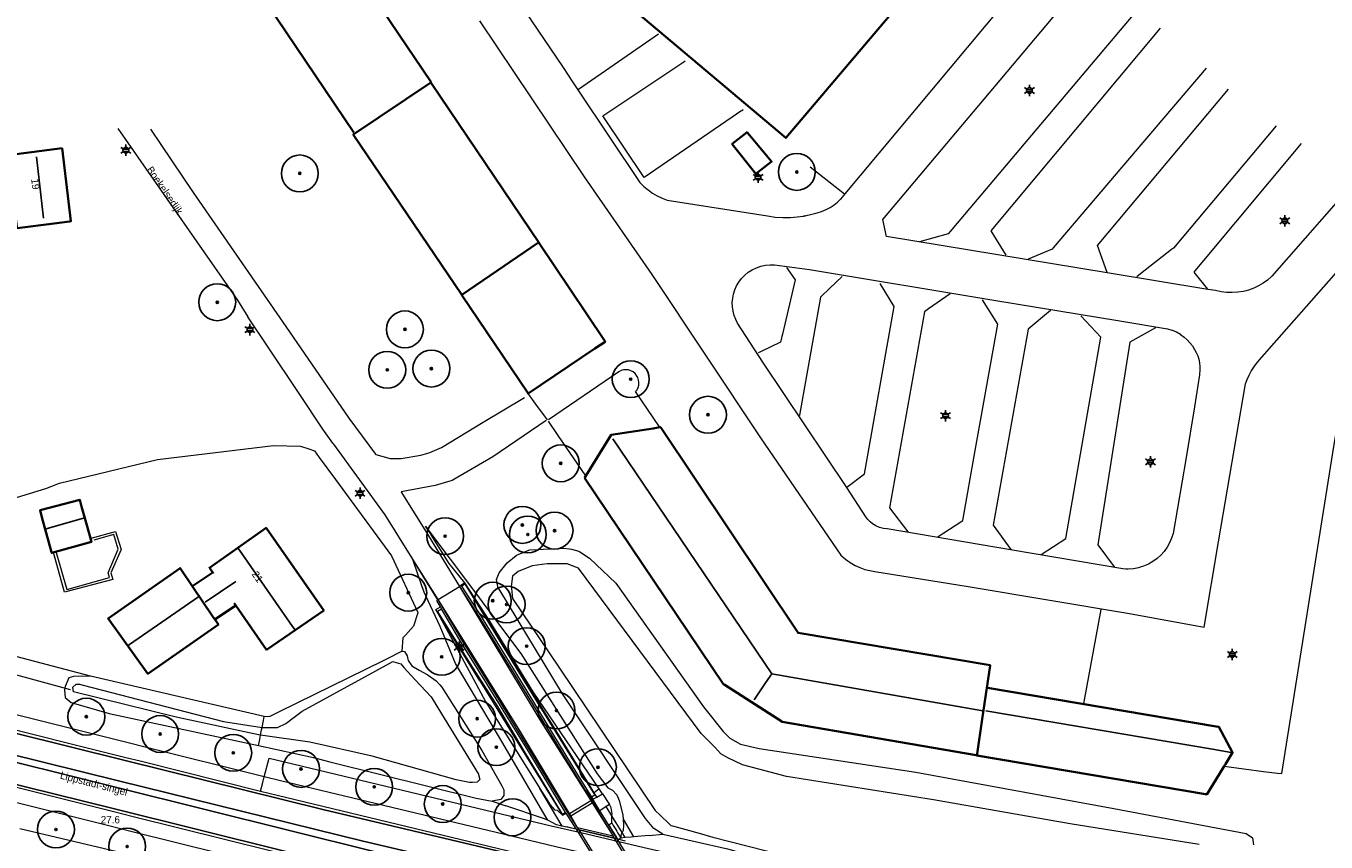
# Model space of a CAD drawing. Header units: metres. Extents: x 169249 to 194689, y 406250 to 412203.
# Tile 5 of 26: x 172276 to 172452, y 406605 to 406716. Entities that reach past the tile are written whole.
import ezdxf
from ezdxf.enums import TextEntityAlignment as Align

# ---------------------------------------------------------------- set-up
doc = ezdxf.new("R2010")
doc.units = ezdxf.units.M
doc.linetypes.add('AM-AS', pattern=[16, 10, -2, 2, -2])
doc.layers.get('0').update_dxf_attribs({"lineweight": 25})
for name, color, linetype, lineweight in [('B-WE-AM-AS_KUNSTWERK_DUIKER-GV', 10, 'AM-AS', 18), ('B-WE-BV-LEUNING-G', 210, 'BV-LEUNING', 18), ('B-WE-GR-BOOM-S', 90, 'Continuous', 25), ('B-WE-GW-TALUD_KRUIN-G', 90, 'Continuous', 18), ('B-WE-GW-TALUD_TEEN-G', 90, 'Continuous', 18), ('B-WE-GW-WATERGANG_INSTEEK-G', 160, 'Continuous', 18), ('B-WE-GW-WATERGANG_SLOOT_BODEM-G', 160, 'Continuous', 18), ('B-WE-GW-WATERGANG_WATERLIJN-G', 160, 'Continuous', 18), ('B-WE-IE-TERREINAFSCHEIDING_KUNSTMATIG_HEKWERK-G', 20, 'IE-TERREINAFSCHEIDING-KUNSTMATIG', 18), ('B-WE-IE-TERREINAFSCHEIDING_KUNSTMATIG_MUUR-G', 90, 'IE-TERREINAFSCHEIDING-KUNSTMATIG-DICHT', 18), ('B-WE-IE-TERREINAFSCHEIDING_KUNSTMATIG_MUUR-GV', 90, 'IE-TERREINAFSCHEIDING-KUNSTMATIG-DICHT', 18), ('B-WE-KL-ET_LS_OV_LICHTMAST-S', 190, 'Continuous', 25), ('B-WE-KW-KUNSTWERK_TUNNEL-G', 170, 'Continuous', 18), ('B-WE-OG-TOPOGRAFIE_BEBOUWING-G', 1, 'Continuous', 35), ('B-WE-OG-TOPOGRAFIE_CULTUURSCHEIDING-G', 7, 'Continuous', 18), ('B-WE-OG-TOPOGRAFIE_TERREIN_GROEN-GV', 92, 'Continuous', 18), ('B-WE-OG-TOPOGRAFIE_WATER-GV', 160, 'Continuous', 18), ('B-WE-OG-TOPOGRAFIE_WEG_BERM-GV', 62, 'Continuous', 18), ('B-WE-OG-TOPOGRAFIE_WEG_RIJWEG-GV', 252, 'Continuous', 18), ('B-WE-OG-TOPOGRAFIE_WEG_RIJWIELPAD-G', 51, 'Continuous', 18), ('B-WE-OG-TOPOGRAFIE_WEG_RIJWIELPAD-GV', 51, 'Continuous', 18), ('B-WE-OG-TOPOGRAFIE_WEG_VERHARD-G', 252, 'Continuous', 18)]:
    doc.layers.add(name, color=color, linetype=linetype, lineweight=lineweight)
for name, color, linetype in [('B-WE-KG-KADASTRAAL_NOK-G', 7, 'Continuous'), ('B-WE-VW-MARKERING-G', 7, 'Continuous'), ('Label_Nummeraanduidingreeks', 7, 'Continuous'), ('Label_Openbareruimte', 7, 'Continuous'), ('Label_Puntobject', 7, 'Continuous')]:
    doc.layers.add(name, color=color, linetype=linetype)
doc.styles.add('NLCS-ISO', font='txt')
doc.linetypes.add('BV-LEUNING', pattern='A,1,[69,NLCS.SHX,S=0.2,R=0,X=0,Y=0],1', length=2)
doc.linetypes.add('IE-TERREINAFSCHEIDING-KUNSTMATIG', pattern='A,4,[82,NLCS.SHX,S=0.75,R=90,X=0,Y=0],4,-2', length=10)
doc.linetypes.add('IE-TERREINAFSCHEIDING-KUNSTMATIG-DICHT', pattern='A,8,-1,[82,NLCS.SHX,S=0.75,R=90,X=0,Y=0],-1', length=10)

# ---------------------------------------------------------------- blocks, each defined once
blk = doc.blocks.new('SGR-BOOM_01')
at = {"ltscale": 0.1}
h = blk.add_hatch(color=256, dxfattribs=at)
edge = h.paths.add_edge_path()
edge.add_arc((0, 0), 0.15, 0, 360)
for radius in [2.5, 0.045]:
    blk.add_circle((0, 0), radius)
blk.add_circle((0, 0), 0.15, dxfattribs=at)
blk = doc.blocks.new('B-SIE-WEG_LICHTMAST-SO')
at = {"ltscale": 0.1}
for p, q in [((-0.33, 0.19), (-0.67, 0.39)), ((0, 0.39), (0, 0.77)), ((0.33, 0.19), (0.67, 0.39)), ((-0.33, -0.19), (-0.67, -0.39)), ((0, -0.39), (0, -0.77)), ((0.33, -0.19), (0.67, -0.39))]:
    blk.add_line(p, q, dxfattribs=at)
at = {"flags": 128}
for points in [[(-0.35, 0.15), (0.35, 0.15)], [(-0.35, -0.15), (0.35, -0.15)]]:
    blk.add_lwpolyline(points, dxfattribs=at)
at = {"ltscale": 0.1}
blk.add_circle((0, 0), 0.386, dxfattribs=at)
at = {"style": 'NLCS-ISO'}
blk.add_attdef('TYPE', text='', height=0.549, dxfattribs=at).set_placement((0, 0.77), align=Align.BOTTOM_CENTER)

msp = doc.modelspace()

# ---------------------------------------------------------------- linework, layer by layer
at = {"layer": 'B-WE-AM-AS_KUNSTWERK_DUIKER-GV'}
msp.add_line((172272.07, 406628.25, 15.87), (172282.03, 406625.52, 16.02), dxfattribs=at)
at = {"layer": 'B-WE-BV-LEUNING-G'}
for p, q in [((172351.66, 406611.89, 16.14), (172353.55, 406608.78, 16.11)), ((172348.98, 406607.03, 16.78), (172350.26, 406606.72, 16.82)), ((172350.26, 406606.72, 16.82), (172355.84, 406605.36, 16.99)), ((172355.84, 406605.36, 16.99), (172355.89, 406605.35, 16.99)), ((172355.89, 406605.35, 16.99), (172356.08, 406605.3, 16.99)), ((172356.08, 406605.3, 16.99), (172356.94, 406605.09, 17.02))]:
    msp.add_line(p, q, dxfattribs=at)
msp.add_polyline3d([(172350.3, 406606.66, 16.99), (172350.67, 406606.57, 16.99), (172355.86, 406605.33, 16.98)], dxfattribs=at)
at = {"layer": 'B-WE-GW-TALUD_KRUIN-G'}
for p, q in [((172328.07, 406643.43, 16.57), (172328.02, 406643.57, 16.56)), ((172328.13, 406643.25, 16.58), (172328.07, 406643.43, 16.57))]:
    msp.add_line(p, q, dxfattribs=at)
for points in [[(172329.87, 406647.76, 16.72), (172330.73, 406646.61, 16.74), (172335.69, 406639.97, 16.8), (172341.11, 406632.72, 16.87), (172342.79, 406630.47, 16.9), (172353.11, 406614.15, 17.03), (172354.59, 406612.27, 17.1), (172355.22, 406611.95, 17.12), (172355.79, 406611.31, 17.12), (172356.11, 406610.53, 17.15), (172356.6, 406608.61, 17.19), (172356.64, 406608.01, 17.2)], [(172346.43, 406607.9, 17.08), (172345.76, 406609.02, 17.07), (172340.36, 406618.34, 17), (172333.94, 406629.13, 16.93), (172331.86, 406634.14, 16.84), (172329.9, 406638.31, 16.82), (172329.68, 406638.79, 16.81), (172329.37, 406639.68, 16.77), (172328.13, 406643.25, 16.58)], [(172356.64, 406608.01, 17.2), (172356.7, 406607.22, 17.21), (172356.67, 406606.49, 17.2), (172356.52, 406606.2, 17.2)], [(172356.52, 406606.2, 17.2), (172356.36, 406605.86, 17.19), (172356.35, 406605.46, 16.97)]]:
    msp.add_polyline3d(points, dxfattribs=at)
at = {"layer": 'B-WE-GW-TALUD_TEEN-G'}
msp.add_line((172353.87, 406611.44, 16.18), (172353.41, 406612.12, 16.17), dxfattribs=at)
for points in [[(172335.21, 406640.06, 15.85), (172333.06, 406642.71, 16.39), (172330.63, 406646.59, 16.66), (172330.61, 406646.62, 16.66), (172329.87, 406647.76, 16.72)], [(172353.41, 406612.12, 16.17), (172344.47, 406625.29, 16.13), (172338.59, 406634.87, 16.16), (172335.21, 406640.06, 15.85)], [(172331.24, 406636.47, 16.09), (172333.46, 406632.38, 16.23), (172338.01, 406623.99, 16.25), (172345.35, 406612.19, 16.32)], [(172345.35, 406612.19, 16.32), (172346.74, 406609.95, 16.33), (172347.36, 406609.3, 16.32), (172347.7, 406609.24, 16.3), (172348.43, 406608.58, 16.08)], [(172355.14, 406608.46, 16.45), (172355.16, 406608.73, 16.44), (172355.02, 406609.54, 16.41), (172354.81, 406610.02, 16.15)], [(172355.11, 406607.5, 16.26), (172355.1, 406607.66, 16.45), (172355.14, 406608.46, 16.45)]]:
    msp.add_polyline3d(points, dxfattribs=at)
at = {"layer": 'B-WE-GW-WATERGANG_INSTEEK-G'}
for points in [[(172279.8, 406644.18, 17.52), (172281.24, 406639.19, 17.47), (172287.04, 406640.8, 17.48), (172286.83, 406641.44, 17.48), (172288.18, 406644.66, 17.48), (172287.63, 406646.63, 17.49), (172284.9, 406645.87, 17.48)], [(172362.01, 406605.99, 17.04), (172360.79, 406606.73, 17.04), (172359.68, 406608.09, 17.05), (172348.44, 406625.01, 16.97), (172339.93, 406639.08, 16.9), (172339.68, 406639.49, 16.9), (172339.66, 406639.59, 16.9), (172339.49, 406640.53, 16.88), (172339.84, 406641.42, 16.89), (172340.93, 406642.79, 16.92), (172342.16, 406643.78, 16.94), (172342.25, 406643.85, 16.94), (172342.3, 406643.89, 16.94), (172344.02, 406644.55, 17.06), (172345.15, 406644.62, 17.15), (172345.83, 406644.65, 17.2), (172347.01, 406644.71, 17.26), (172347.87, 406644.75, 17.29), (172348.57, 406644.78, 17.35), (172349.35, 406644.7, 17.38), (172349.64, 406644.63, 17.38), (172350.64, 406644.39, 17.41), (172350.8, 406644.28, 17.41), (172352.07, 406643.42, 17.44), (172355.67, 406640.05, 17.31), (172367.55, 406623.27, 17.43), (172370.19, 406619.89, 17.37), (172371.11, 406618.99, 17.35), (172372.55, 406618.19, 17.43), (172375.09, 406617.59, 17.45), (172396.34, 406614.37, 17.53), (172423.15, 406609.46, 17.59), (172441.12, 406606.08, 17.71), (172441.96, 406605.48, 17.76), (172442.11, 406604.54, 17.76)], [(172307.98, 406621.93, 17), (172308.81, 406621.99, 17.01), (172310.07, 406622.61, 16.99), (172324.18, 406629.52, 16.82), (172324.64, 406629.76, 16.83), (172326.64, 406630.79, 16.84)], [(172326.64, 406630.79, 16.84), (172327.02, 406630.78, 16.85), (172327.36, 406630.17, 16.81), (172327.46, 406629.72, 16.81), (172327.5, 406629.53, 16.81), (172328, 406628.82, 16.84), (172329.02, 406628.21, 16.9), (172330.07, 406627.63, 17), (172330.24, 406627.54, 17.01), (172331.32, 406626.79, 17.02), (172331.79, 406626.26, 17), (172332.08, 406625.93, 17), (172337.49, 406617.34, 17.07), (172340.21, 406612.55, 17), (172340.46, 406611.99, 17.01), (172340.5, 406611.23, 17.02), (172340.08, 406610.69, 17), (172338.88, 406610.48, 17.01)]]:
    msp.add_polyline3d(points, dxfattribs=at)
at = {"layer": 'B-WE-GW-WATERGANG_SLOOT_BODEM-G'}
for points in [[(172310.92, 406620.99, 15.35), (172312.05, 406621.85, 15.35), (172313.16, 406622.67, 15.35), (172325.01, 406629.18, 15.35), (172325.42, 406629.4, 15.35), (172325.56, 406629.36, 15.35), (172326.54, 406629.07, 15.35), (172326.91, 406628.57, 15.35), (172328.47, 406626.91, 15.35), (172330.64, 406624.63, 15.35), (172331.54, 406623.12, 15.35), (172337.03, 406614.1, 15.35), (172337.04, 406614.09, 15.35), (172337.21, 406613.41, 15.35), (172336.88, 406613.04, 15.35), (172336.21, 406613.01, 15.35), (172335.83, 406612.99, 15.35), (172334.03, 406613.36, 15.35), (172322.64, 406616.58, 15.35), (172314.19, 406618.46, 15.35)], [(172307.5, 406619.4, 15.65), (172307.64, 406620.13, 15.65), (172307.7, 406620.44, 15.65)], [(172363.1, 406607.17, 15.68), (172363.34, 406607.11, 15.68), (172366.97, 406606.1, 15.59), (172368.81, 406605.59, 15.55), (172385.64, 406601.28, 15.63), (172406.09, 406597.31, 15.74), (172424.3, 406594.9, 15.69), (172428.33, 406594.5, 15.73), (172447.82, 406592.55, 15.94), (172447.63, 406595.42, 15.84), (172447.36, 406597.3, 15.82), (172447.29, 406597.83, 15.81), (172446.29, 406598.34, 15.89)]]:
    msp.add_polyline3d(points, dxfattribs=at)
at = {"layer": 'B-WE-GW-WATERGANG_WATERLIJN-G'}
msp.add_line((172314.19, 406618.46, 15.35), (172307.5, 406619.4, 15.65), dxfattribs=at)
for points in [[(172434.74, 406604.57, 16.01), (172417.24, 406607.39, 16.02), (172398.71, 406610.66, 16.02), (172378.79, 406613.8, 16.02), (172372.83, 406615.38, 15.98), (172370.83, 406616.33, 15.99), (172369.88, 406616.9, 15.99), (172369.07, 406617.78, 15.99), (172367.25, 406619.64, 15.98), (172350.61, 406642.05, 15.83), (172350.26, 406642.19, 15.83), (172349.05, 406642.66, 15.81), (172346.46, 406642.66, 15.79), (172346.35, 406642.64, 15.79), (172344.32, 406642.4, 15.79), (172342.44, 406641.62, 15.79), (172341.67, 406640.98, 15.8), (172341.49, 406639.58, 15.8), (172341.52, 406639.32, 15.8), (172341.67, 406637.97, 15.8), (172348.02, 406628.51, 15.82), (172361, 406609.18, 15.85), (172361.65, 406608.56, 15.8), (172362.88, 406607.38, 15.7), (172363.1, 406607.17, 15.68)], [(172307.7, 406620.44, 15.65), (172309.16, 406620.44, 15.55), (172309.82, 406620.44, 15.5), (172310.92, 406620.99, 15.35)]]:
    msp.add_polyline3d(points, dxfattribs=at)
at = {"layer": 'B-WE-IE-TERREINAFSCHEIDING_KUNSTMATIG_HEKWERK-G'}
for points in [[(172343.79, 406665.78, 19.36), (172343.74, 406665.86, 19.36), (172343.46, 406666.24, 19.36)], [(172346.38, 406662.19, 19.36), (172344.83, 406664.33, 19.36), (172343.79, 406665.78, 19.36)]]:
    msp.add_polyline3d(points, dxfattribs=at)
at = {"layer": 'B-WE-IE-TERREINAFSCHEIDING_KUNSTMATIG_MUUR-G'}
msp.add_line((172351.6, 406654.6, 19.36), (172351.6, 406654.61, 19.36), dxfattribs=at)
for points in [[(172438.11, 406615.19, 18.01), (172443.46, 406614.5, 18.08), (172445.33, 406614.26, 18.11), (172445.92, 406614.19, 18.12), (172452.85, 406657.72, 17.85), (172454.8, 406669.47, 17.85), (172454.83, 406669.71, 17.85), (172458.08, 406673.28, 17.9), (172460.74, 406676.2, 17.95), (172466.64, 406682.92, 17.95)], [(172351.6, 406654.61, 19.36), (172347.86, 406660.07, 19.36), (172346.54, 406662.01, 19.36)], [(172284.55, 406646.14, 17.48), (172287.86, 406647.05, 17.48), (172288.59, 406644.59, 17.48), (172287.23, 406641.45, 17.48), (172287.47, 406640.52, 17.48), (172280.95, 406638.8, 17.48), (172279.44, 406644.17, 17.48)], [(172437.99, 406615.21, 18.01), (172438.02, 406615.2, 18.01), (172438.11, 406615.19, 18.01)]]:
    msp.add_polyline3d(points, dxfattribs=at)
at = {"layer": 'B-WE-IE-TERREINAFSCHEIDING_KUNSTMATIG_MUUR-GV'}
for p, q in [((172331.6, 406637.81, 15.89), (172331.52, 406637.76, 15.89)), ((172352.28, 406610.54, 13.92), (172352.45, 406610.24, 13.93)), ((172352.45, 406610.24, 13.93), (172355.29, 406605.72, 13.89)), ((172353.48, 406609.16, 15.85), (172352.53, 406610.71, 15.85)), ((172348.9, 406608.85, 15.95), (172350.26, 406606.72, 16.96)), ((172349.54, 406608.49, 13.96), (172349.37, 406608.79, 13.95)), ((172350.47, 406606.86, 13.91), (172349.54, 406608.49, 13.96)), ((172350.26, 406606.72, 16.96), (172350.3, 406606.66, 16.99)), ((172355.29, 406605.72, 13.89), (172350.47, 406606.86, 13.91)), ((172355.86, 406605.33, 16.98), (172355.84, 406605.36, 16.97))]:
    msp.add_line(p, q, dxfattribs=at)
for points in [[(172334.67, 406639.72, 15.85), (172334.51, 406639.61, 15.88), (172334.47, 406639.58, 15.89)], [(172334.47, 406639.58, 15.89), (172345.37, 406621.5, 14.65), (172352.28, 406610.54, 13.92)], [(172334.47, 406639.58, 15.89), (172337.09, 406635.49, 15.85), (172341.84, 406627.78, 15.85), (172350.2, 406614.01, 15.85), (172353.67, 406608.38, 15.85), (172355.32, 406605.71, 13.75), (172355.29, 406605.72, 13.89)], [(172350.47, 406606.86, 13.91), (172350.46, 406606.87, 13.75), (172349.08, 406609.05, 15.92), (172346.82, 406612.78, 15.92), (172343.57, 406618.11, 15.92), (172339.3, 406625.08, 15.92), (172334.79, 406632.35, 15.92), (172331.6, 406637.81, 15.89)], [(172349.37, 406608.79, 13.95), (172342.46, 406620.31, 14.7), (172331.6, 406637.81, 15.89)], [(172355.84, 406605.36, 16.97), (172354.74, 406607.12, 16.34), (172353.89, 406608.51, 15.85), (172353.48, 406609.16, 15.85)]]:
    msp.add_polyline3d(points, dxfattribs=at)
at = {"layer": 'B-WE-KG-KADASTRAAL_NOK-G'}
for p, q in [((172277.13, 406697.87, 24.31), (172278.09, 406689.53, 24.3)), ((172355.26, 406659.6, 25.65), (172376.8, 406627.74, 25.66)), ((172283.63, 406648.89, 20.03), (172278.43, 406647.38, 20.03)), ((172304.13, 406640.26, 21.83), (172300.01, 406637.47, 21.88)), ((172376.8, 406627.74, 25.66), (172405.42, 406622.73, 26))]:
    msp.add_line(p, q, dxfattribs=at)
for points in [[(172304.48, 406644.75, 23.94), (172304.65, 406644.5, 23.94), (172311.84, 406634.16, 23.95), (172312.13, 406633.75, 23.95)], [(172289.57, 406631.56, 22.65), (172289.76, 406631.69, 22.65), (172299.09, 406638.17, 22.65)], [(172376.8, 406627.74, 25.66), (172375.97, 406626.5, 28.02), (172374.43, 406624.2, 32.38)], [(172405.83, 406622.72, 26.01), (172436.54, 406617.5, 26.02), (172439.07, 406617.07, 26.02)]]:
    msp.add_polyline3d(points, dxfattribs=at)
at = {"layer": 'B-WE-KW-KUNSTWERK_TUNNEL-G', "linetype": 'Continuous'}
for points in [[(172350.65, 406606.57, 16.99), (172350.3, 406606.66, 16.99), (172364.18, 406584.01, 17), (172364.68, 406583.89, 17), (172364.7, 406583.88, 17)], [(172355.47, 406605.42, 16.98), (172350.67, 406606.57, 16.99), (172350.65, 406606.57, 16.99)], [(172369.75, 406582.6, 17), (172355.86, 406605.33, 16.98), (172355.47, 406605.42, 16.98)]]:
    msp.add_polyline3d(points, dxfattribs=at)
at = {"layer": 'B-WE-OG-TOPOGRAFIE_BEBOUWING-G'}
for p, q in [((172301.02, 406641.47, 19.92), (172298.34, 406639.66, 19.92)), ((172301.04, 406641.48, 19.92), (172301.02, 406641.47, 19.92)), ((172301.02, 406641.47, 20.33), (172301.1, 406641.35, 20.33)), ((172304.15, 406637.01, 19.92), (172301.36, 406635.13, 19.92)), ((172303.93, 406637.33, 20.33), (172304.15, 406637.01, 20.33)), ((172304.15, 406637.01, 19.92), (172304.15, 406637.01, 19.92))]:
    msp.add_line(p, q, dxfattribs=at)
for points in [[(172404.65, 406741.88, 21.72), (172373.23, 406768.36, 21.72), (172362.42, 406777.55, 21.72), (172343.95, 406793.25, 21.72), (172343.9, 406793.19, 21.72), (172312.68, 406756.24, 21.72), (172312.59, 406756.14, 21.72), (172356.75, 406718.95, 21.72), (172378.71, 406700.44, 21.71), (172378.75, 406700.48, 21.71), (172409.96, 406737.33, 21.71)], [(172330.62, 406707.99, 20.56), (172317.36, 406727.69, 20.56), (172319.16, 406728.91, 20.56), (172314.62, 406735.59, 20.56), (172312.43, 406738.82, 20.56), (172313.29, 406739.45, 20.56), (172310.89, 406743, 20.56), (172308.23, 406741.28, 20.56), (172301.44, 406751.34, 20.56), (172299.14, 406753.26, 20.56), (172299.14, 406753.26, 20.56)], [(172290.14, 406749.27, 20.44), (172289.03, 406748.04, 20.44), (172288.77, 406747.75, 20.44), (172288.78, 406747.74, 20.44), (172320.13, 406701.18, 20.44)], [(172330.58, 406707.95, 21.31), (172331.9, 406705.99, 21.31), (172345.23, 406686.26, 21.31), (172345.19, 406686.24, 21.31), (172334.8, 406679.16, 21.31), (172334.77, 406679.14, 21.31), (172320.07, 406700.89, 21.31), (172320.16, 406700.95, 21.31), (172330.58, 406707.95, 21.31)], [(172371.41, 406699.59, 19.71), (172374.65, 406695.54, 19.71), (172376.73, 406697.19, 19.71), (172376.79, 406697.24, 19.71), (172376.78, 406697.25, 19.71), (172374.06, 406700.5, 19.71), (172373.52, 406701.14, 19.71), (172373.46, 406701.22, 19.71), (172371.44, 406699.61, 19.71), (172371.41, 406699.59, 19.71), (172371.41, 406699.59, 19.71)], [(172280.6, 406699.02, 21.73), (172281.8, 406689.13, 21.73), (172281.61, 406689.1, 21.73), (172279.52, 406688.83, 21.73), (172274.49, 406688.18, 21.73), (172274.43, 406688.72, 21.73), (172273.45, 406697.22, 21.73), (172273.35, 406698.11, 21.73), (172280.6, 406699.02, 21.73)], [(172343.79, 406665.78, 20.65), (172343.8, 406665.78, 20.65), (172352.83, 406671.85, 20.65), (172354.23, 406672.79, 20.65), (172354.23, 406672.8, 20.65), (172351.64, 406676.65, 20.65), (172345.26, 406686.15, 20.65)], [(172334.77, 406679.11, 20.65), (172343.71, 406665.84, 20.65), (172343.76, 406665.76, 20.65), (172343.79, 406665.78, 20.65)], [(172351.42, 406654.3, 22.76), (172370.19, 406626.36, 22.76), (172370.31, 406626.29, 22.76), (172370.33, 406626.27, 22.76), (172378.14, 406621.27, 22.76), (172378.21, 406621.22, 22.76), (172404.49, 406616.7, 22.76), (172404.6, 406616.68, 22.76), (172404.63, 406616.9, 22.76), (172405.32, 406621.57, 22.78), (172406.4, 406628.86, 22.8), (172406.41, 406628.9, 22.8), (172380.36, 406633.28, 22.8), (172361.76, 406661.17, 22.8)], [(172361.77, 406661.2, 22.61), (172361.71, 406661.19, 22.61), (172361.39, 406661.14, 22.61), (172360.73, 406661.03, 22.61), (172355.01, 406660.14, 22.61), (172351.6, 406654.61, 22.61)], [(172351.6, 406654.61, 22.61), (172351.45, 406654.37, 22.61), (172351.4, 406654.3, 22.61)], [(172283.25, 406650.43, 19.22), (172283.01, 406651.32, 19.22), (172277.61, 406649.93, 19.22), (172277.87, 406648.99, 19.22), (172279.18, 406644.23, 19.22), (172279.21, 406644.13, 19.22), (172284.58, 406645.63, 19.22), (172283.95, 406647.91, 19.22), (172283.25, 406650.43, 19.22)], [(172304.15, 406637.01, 20.33), (172308.31, 406631.01, 20.33), (172316.08, 406636.34, 20.33), (172308.26, 406647.52, 20.33), (172300.57, 406642.13, 20.33), (172301.02, 406641.47, 20.33)], [(172301.01, 406635.56, 19.98), (172301.8, 406634.41, 19.98), (172292.23, 406627.75, 19.98), (172286.84, 406635.24, 19.98), (172296.6, 406642.07, 19.98), (172298.39, 406639.43, 19.98), (172301.01, 406635.56, 19.98)], [(172405.96, 406625.83, 24.35), (172406.04, 406625.82, 24.35), (172437.02, 406620.58, 24.35), (172437.4, 406620.52, 24.35), (172439.25, 406617.04, 24.35), (172438.3, 406615.49, 24.35), (172438.11, 406615.19, 24.35)], [(172438.11, 406615.19, 24.35), (172437.48, 406614.17, 24.35), (172435.76, 406611.38, 24.35), (172435.59, 406611.41, 24.35), (172404.61, 406616.65, 24.35)]]:
    msp.add_polyline3d(points, dxfattribs=at)
at = {"layer": 'B-WE-OG-TOPOGRAFIE_CULTUURSCHEIDING-G'}
msp.add_polyline3d([(172260.31, 406650.28, 17.15), (172267.28, 406649.47, 17.16), (172278.4, 406652.86, 17.05), (172280.25, 406653.6, 17.01), (172293.53, 406656.79, 16.92), (172309.25, 406658.71, 16.85), (172312.93, 406658.62, 16.96), (172314.04, 406658.24, 17), (172314.82, 406657.98, 17.04), (172315.46, 406657.1, 17.04), (172317.66, 406654.11, 17.04), (172325.25, 406643.75, 17.05), (172328.84, 406636.07, 17.04), (172328.82, 406636, 17.04), (172328.24, 406634.18, 17.07), (172327.15, 406632.98, 17.04), (172326.8, 406632.6, 17.03), (172326.64, 406630.79, 16.84)], dxfattribs=at)
at = {"layer": 'B-WE-OG-TOPOGRAFIE_TERREIN_GROEN-GV'}
for p, q in [((172353.41, 406612.12, 3.58), (172352.73, 406611.61, 16)), ((172355.14, 406608.46, 5.39), (172354.36, 406609.73, 0.37)), ((172356.52, 406606.2, 14.3), (172355.14, 406608.46, 5.39)), ((172356.64, 406608.01, 8.03), (172358.04, 406605.62, 16.99)), ((172356.94, 406605.52, 16.98), (172356.52, 406606.2, 14.3))]:
    msp.add_line(p, q, dxfattribs=at)
at = {"layer": 'B-WE-OG-TOPOGRAFIE_WATER-GV'}
for p, q in [((172307.98, 406621.93, 17), (172284.44, 406627.41, 17.09)), ((172338.88, 406610.48, 17.01), (172340.77, 406609.84, 17.02)), ((172360.18, 406605.82, 17.02), (172362.01, 406605.99, 17.04))]:
    msp.add_line(p, q, dxfattribs=at)
for points in [[(172284.44, 406627.41, 17.09), (172282.14, 406627.39, 17.1), (172281.52, 406627.2, 17.09), (172281.01, 406626.01, 17.1), (172280.91, 406625.55, 17.12), (172281.03, 406624.53, 17.16), (172281.83, 406623.84, 17.18)], [(172307.5, 406619.4, 15.65), (172307.21, 406619.45, 15.65), (172296.08, 406621.85, 15.65), (172282.16, 406625.3, 15.65), (172282.04, 406625.93, 15.65), (172282.51, 406626.33, 15.65), (172282.97, 406626.31, 15.65), (172283.45, 406626.18, 15.65), (172302.5, 406621.28, 15.65), (172307.7, 406620.44, 15.65)], [(172281.83, 406623.84, 17.18), (172286.98, 406622.33, 17.18), (172307.23, 406618, 17.16)], [(172307.7, 406620.44, 15.65), (172307.88, 406621.39, 16.53), (172307.98, 406621.93, 17)], [(172307.23, 406618, 17.16), (172307.35, 406618.61, 16.48), (172307.5, 406619.4, 15.65)], [(172307.23, 406618, 17.16), (172314.7, 406616.4, 17.14), (172316.91, 406615.78, 17.1), (172336.71, 406610.86, 17.06), (172338.88, 406610.48, 17.01)], [(172307.64, 406598.97, 17.09), (172300.32, 406600.71, 17.09), (172274.87, 406606.69, 17.03)], [(172362.01, 406605.99, 17.04), (172370.81, 406603.98, 17.03), (172386.09, 406599.64, 17.14), (172396.5, 406597.33, 17.17), (172414.46, 406594.37, 17.18), (172434.33, 406591.71, 17.04), (172446.8, 406590.31, 17.46)]]:
    msp.add_polyline3d(points, dxfattribs=at)
at = {"layer": 'B-WE-OG-TOPOGRAFIE_WEG_BERM-GV'}
for p, q in [((172331.52, 406637.76, 15.89), (172328.13, 406643.25, 0.72)), ((172335.21, 406640.06, 15.85), (172334.67, 406639.72, 15.85)), ((172334.67, 406639.72, 15.85), (172334.73, 406639.64, 15.85)), ((172331.24, 406636.47, 16.09), (172331.89, 406636.82, 15.89)), ((172332.05, 406636.56, 15.89), (172331.89, 406636.82, 15.89)), ((172284.44, 406627.41, 17.09), (172272.6, 406630.54, 16.93)), ((172348.37, 406607.06, 17.14), (172345.35, 406612.19, 12.63)), ((172353.09, 406611.01, 15.99), (172352.73, 406611.61, 16)), ((172352.34, 406611.02, 15.85), (172352.53, 406610.71, 15.85)), ((172352.53, 406610.71, 15.85), (172353.09, 406611.01, 15.99)), ((172348.43, 406608.58, 16.08), (172348.9, 406608.85, 15.95)), ((172348.9, 406608.85, 15.95), (172348.86, 406608.93, 15.92)), ((172350.3, 406606.66, 16.99), (172348.37, 406607.06, 17.14)), ((172355.89, 406605.35, 16.95), (172355.86, 406605.33, 16.98)), ((172356.35, 406605.46, 16.97), (172356.08, 406605.3, 16.96)), ((172356.94, 406605.52, 16.98), (172356.35, 406605.46, 16.97)), ((172360.18, 406605.82, 17.02), (172358.04, 406605.62, 16.99))]:
    msp.add_line(p, q, dxfattribs=at)
for points in [[(172308.01, 406613.77, 17.11), (172307.99, 406613.77, 17.11), (172291.67, 406617.85, 17.1), (172289.72, 406618.33, 17.1), (172269.47, 406623.37, 17.09), (172251.26, 406627.84, 17.12), (172233.98, 406632.13, 17.12), (172217.43, 406636.26, 17.13), (172204.73, 406639.33, 17.14), (172199.52, 406640.58, 17.14), (172192.49, 406642.2, 17.14)], [(172192.04, 406640.25, 17.14), (172199.07, 406638.64, 17.14), (172204.26, 406637.38, 17.14), (172216.95, 406634.32, 17.13), (172233.49, 406630.19, 17.12), (172250.77, 406625.9, 17.12), (172268.99, 406621.43, 17.09), (172289.24, 406616.39, 17.1), (172291.18, 406615.91, 17.1), (172307.51, 406611.83, 17.11)], [(172334.73, 406639.64, 15.85), (172335.21, 406639.94, 15.85), (172343.23, 406626.72, 15.92), (172350.18, 406615.5, 16.03), (172352.82, 406611.27, 16.04), (172352.34, 406611.02, 15.85)], [(172334.73, 406639.64, 15.85), (172337.3, 406635.63, 15.85), (172342.05, 406627.91, 15.85), (172350.42, 406614.14, 15.85), (172352.34, 406611.02, 15.85)], [(172352.73, 406611.61, 16), (172352.46, 406612.04, 16.01), (172350.33, 406615.54, 16.09), (172348.24, 406618.92, 16), (172343.34, 406626.87, 16.06), (172335.21, 406640.06, 15.85)], [(172331.89, 406636.82, 15.89), (172331.39, 406637.68, 15.89), (172331.52, 406637.76, 15.89)], [(172337.23, 406626.77, 15.98), (172336.36, 406628.18, 15.96), (172331.24, 406636.47, 16.09)], [(172348.86, 406608.93, 15.92), (172348.45, 406608.69, 16), (172344.82, 406614.66, 15.98), (172343.27, 406617.21, 15.96), (172339.67, 406623.31, 15.97), (172335.97, 406629.11, 16.02), (172331.47, 406636.24, 16.13), (172332.05, 406636.56, 15.89)], [(172348.86, 406608.93, 15.92), (172346.6, 406612.66, 15.92), (172343.36, 406617.98, 15.92), (172339.08, 406624.95, 15.92), (172334.58, 406632.23, 15.92), (172332.05, 406636.56, 15.89)], [(172413.49, 406577.21, 17.27), (172412.98, 406577.34, 17.27), (172394.83, 406582.11, 17.25), (172388.27, 406583.74, 17.25), (172377.04, 406586.69, 17.24), (172362.7, 406590.16, 17.19), (172360.35, 406590.76, 17.2), (172346.99, 406594.19, 17.2), (172345.55, 406594.55, 17.2), (172328.71, 406598.78, 17.18), (172308.98, 406603.69, 17.12), (172290.24, 406608.35, 17.02), (172287.42, 406609.06, 17.02), (172270.76, 406613.21, 17.01), (172250.46, 406618.23, 16.99), (172228.14, 406623.8, 16.95), (172205.98, 406629.22, 16.92), (172202.4, 406630.06, 16.92), (172190.34, 406632.88, 16.9)], [(172308.5, 406601.75, 17.12), (172289.76, 406606.41, 17.02), (172286.93, 406607.12, 17.02), (172270.27, 406611.27, 17.01), (172249.98, 406616.29, 16.99), (172227.66, 406621.86, 16.95), (172205.51, 406627.28, 16.92), (172201.94, 406628.11, 16.92), (172189.89, 406630.93, 16.9)], [(172337.23, 406626.77, 15.98), (172343.17, 406617.08, 16.1), (172348.43, 406608.58, 16.08)], [(172308.01, 406613.77, 17.11), (172308.66, 406616.29, 17.18), (172346.9, 406607.13, 17.28), (172350.9, 406606.19, 16.99), (172359.49, 406604.19, 17.29), (172395.59, 406595.96, 17.32), (172427.24, 406590.07, 17.33), (172448.08, 406587.14, 17.29)], [(172307.51, 406611.83, 17.11), (172307.81, 406612.99, 17.06), (172308.01, 406613.77, 17.11)], [(172416.19, 406589.32, 17.29), (172416.13, 406589.33, 17.29), (172413.78, 406589.77, 17.29), (172407.67, 406590.69, 17.33), (172400.16, 406592.18, 17.33), (172386.66, 406595.18, 17.26), (172385.66, 406595.41, 17.26), (172373.78, 406598.21, 17.25), (172354.71, 406602.62, 17.22), (172347.72, 406604.24, 17.21), (172342.66, 406605.42, 17.2), (172310.22, 406613.22, 17.11), (172308.01, 406613.77, 17.11)], [(172307.51, 406611.83, 17.11), (172309.75, 406611.27, 17.11), (172342.2, 406603.47, 17.2), (172347.27, 406602.3, 17.21), (172354.26, 406600.68, 17.22), (172373.32, 406596.26, 17.25), (172385.21, 406593.46, 17.26), (172386.23, 406593.23, 17.26), (172399.75, 406590.23, 17.33), (172407.33, 406588.72, 17.33), (172413.44, 406587.8, 17.29), (172415.76, 406587.36, 17.29)], [(172346.43, 406607.9, 17.08), (172345.84, 406608.1, 17.07), (172340.77, 406609.84, 17.02)], [(172348.37, 406607.06, 17.14), (172348.36, 406607.06, 17.14), (172347.63, 406607.27, 17.1), (172346.43, 406607.9, 17.08)], [(172356.08, 406605.3, 16.96), (172355.96, 406605.23, 16.96), (172355.89, 406605.35, 16.95)], [(172358.04, 406605.62, 16.99), (172357.72, 406605.59, 16.99), (172356.94, 406605.52, 16.98)]]:
    msp.add_polyline3d(points, dxfattribs=at)
at = {"layer": 'B-WE-OG-TOPOGRAFIE_WEG_RIJWEG-GV'}
msp.add_line((172331.6, 406637.81, 15.89), (172334.47, 406639.58, 15.89), dxfattribs=at)
at = {"layer": 'B-WE-OG-TOPOGRAFIE_WEG_RIJWIELPAD-G'}
msp.add_line((172331.6, 406637.81, 15.89), (172328.07, 406643.43, 16.42), dxfattribs=at)
msp.add_polyline3d([(172328.07, 406643.43, 16.42), (172324.39, 406649.28, 16.98), (172317.42, 406658.9, 17.1), (172317.32, 406659.04, 17.1), (172315.95, 406660.93, 17.13), (172312.72, 406665.76, 17.14), (172308.43, 406672.17, 17.15), (172305.8, 406676.16, 17.22)], dxfattribs=at)
at = {"layer": 'B-WE-OG-TOPOGRAFIE_WEG_RIJWIELPAD-GV'}
for p, q in [((172349.37, 406608.79, 13.95), (172352.28, 406610.54, 13.92)), ((172349.54, 406608.49, 13.96), (172352.45, 406610.24, 13.93))]:
    msp.add_line(p, q, dxfattribs=at)
for points in [[(172355.47, 406605.42, 13.89), (172355.29, 406605.72, 13.89), (172350.47, 406606.86, 13.91), (172350.65, 406606.57, 13.91)], [(172350.65, 406606.57, 13.91), (172352.82, 406603.03, 13.88), (172355.39, 406598.85, 13.84), (172360.43, 406590.63, 13.85), (172361.63, 406588.68, 13.85), (172363.63, 406585.55, 13.88)], [(172369.27, 406582.72, 13.87), (172364.59, 406590.48, 13.85), (172358.34, 406600.68, 13.84), (172355.47, 406605.42, 13.89)]]:
    msp.add_polyline3d(points, dxfattribs=at)
at = {"layer": 'B-WE-OG-TOPOGRAFIE_WEG_VERHARD-G'}
for p, q in [((172350.61, 406707.06, 17.17), (172361.43, 406714.57, 17.35)), ((172386.65, 406692.81, 17.53), (172382.02, 406696.47, 17.55)), ((172435.92, 406679.89, 17.55), (172422.26, 406682.15, 17.56)), ((172435.94, 406679.86, 17.57), (172435.92, 406679.89, 17.57)), ((172353.09, 406611.01, 15.99), (172353.87, 406611.44, 16.18)), ((172354.36, 406609.73, 16.05), (172353.48, 406609.16, 15.85)), ((172354.81, 406610.02, 16.15), (172354.36, 406609.73, 16.05)), ((172355.89, 406605.35, 16.95), (172355.89, 406605.35, 16.95))]:
    msp.add_line(p, q, dxfattribs=at)
for points in [[(172334.62, 406730.58, 17.27), (172348.51, 406709.97, 17.26), (172349.8, 406708.03, 17.26), (172350.6, 406706.83, 17.26), (172358.9, 406694.4, 17.26), (172359.44, 406693.86, 17.26), (172360.03, 406693.37, 17.26), (172360.65, 406692.93, 17.26), (172361.27, 406692.57, 17.26), (172361.92, 406692.26, 17.26), (172362.6, 406692.01, 17.26), (172376.2, 406689.85, 17.33), (172377.24, 406689.7, 17.39), (172378.29, 406689.63, 17.45), (172379.34, 406689.64, 17.51), (172380.25, 406689.71, 17.51), (172381.08, 406689.83, 17.51), (172381.16, 406689.84, 17.51), (172381.38, 406689.88, 17.51), (172381.47, 406689.9, 17.51), (172382.06, 406690.03, 17.51), (172382.95, 406690.27, 17.51), (172383.56, 406690.46, 17.51), (172384.15, 406690.7, 17.51), (172384.71, 406691, 17.51), (172385.24, 406691.35, 17.51), (172385.71, 406691.72, 17.51), (172386.06, 406692.06, 17.5), (172386.09, 406692.09, 17.5), (172386.14, 406692.14, 17.5), (172386.37, 406692.41, 17.5), (172386.52, 406692.59, 17.5), (172417.82, 406730.11, 17.47)], [(172422.26, 406682.15, 17.56), (172392.33, 406687.05, 17.56), (172391.85, 406689.37, 17.56), (172407.02, 406707.4, 17.52), (172418.77, 406721.43, 17.45)], [(172426.22, 406717.65, 17.55), (172400.73, 406687.42, 17.57), (172396.84, 406686.33, 17.57), (172396.83, 406686.33, 17.57)], [(172337.17, 406716.31, 17.19), (172351.37, 406695.15, 17.19), (172360.52, 406681.89, 17.36), (172375.25, 406659.73, 17.48), (172386.17, 406643.82, 17.49), (172386.77, 406643.29, 17.49), (172387.42, 406642.83, 17.49), (172388.11, 406642.43, 17.49), (172388.74, 406642.14, 17.49), (172389.4, 406641.9, 17.49), (172390.08, 406641.73, 17.49), (172390.77, 406641.61, 17.49), (172403.43, 406639.58, 17.5), (172425.3, 406635.93, 17.5), (172435.4, 406634.07, 17.56), (172437.35, 406645.65, 17.56), (172440.99, 406667.09, 17.57), (172441.22, 406667.67, 17.57), (172441.49, 406668.24, 17.56), (172441.79, 406668.8, 17.56), (172442.05, 406669.2, 17.56), (172442.13, 406669.33, 17.56), (172442.51, 406669.85, 17.56), (172442.92, 406670.33, 17.56), (172453.98, 406682.9, 17.56)], [(172408.58, 406684.52, 17.5), (172406.54, 406687.82, 17.54), (172429.5, 406715.32, 17.55)], [(172372.9, 406704.24, 17.37), (172372.72, 406704.12, 17.37), (172372.62, 406704.05, 17.37), (172371.44, 406703.24, 17.36), (172359.48, 406695.07, 17.25), (172354, 406703.29, 17.18), (172353.9, 406703.44, 17.18), (172364.89, 406710.77, 17.21), (172365.05, 406710.88, 17.21)], [(172435.68, 406709.91, 17.48), (172429.94, 406703.16, 17.49), (172414.93, 406685.5, 17.5), (172414.81, 406685.35, 17.5), (172411.53, 406683.99, 17.5)], [(172422.26, 406682.15, 17.56), (172422.26, 406682.16, 17.56), (172420.95, 406685.86, 17.59), (172438.7, 406707.04, 17.46)], [(172288.16, 406701.73, 17.18), (172304.37, 406678.44, 17.18), (172305.8, 406676.16, 17.22)], [(172292.57, 406701.64, 17.2), (172298.39, 406693.05, 17.18), (172310.94, 406674.86, 17.21), (172319.48, 406662.41, 17.22), (172323.09, 406657.55, 17.25), (172323.15, 406657.48, 17.25), (172325.08, 406656.93, 17.28), (172326.57, 406656.95, 17.31), (172329.23, 406657.4, 17.34), (172329.87, 406657.59, 17.35), (172330.46, 406657.77, 17.37), (172332.01, 406658.44, 17.37), (172337.69, 406661.85, 17.42), (172343.27, 406665.2, 17.47)], [(172445.19, 406702.09, 17.49), (172431.25, 406685.49, 17.55), (172430.97, 406685.28, 17.55), (172426.76, 406681.98, 17.55), (172426.27, 406681.6, 17.55)], [(172435.92, 406679.89, 17.57), (172435.91, 406679.9, 17.57), (172434.06, 406682.24, 17.58), (172434.18, 406682.39, 17.58), (172435.35, 406683.79, 17.57), (172448.59, 406699.68, 17.49)], [(172453.61, 406691.98, 17.54), (172444.6, 406681.7, 17.54), (172444.54, 406681.62, 17.54), (172443.99, 406681.15, 17.54), (172443.4, 406680.73, 17.55), (172442.78, 406680.36, 17.55), (172442.12, 406680.05, 17.55), (172441.44, 406679.8, 17.56), (172441.09, 406679.71, 17.56), (172440.74, 406679.61, 17.56), (172439.98, 406679.49, 17.56), (172439.22, 406679.44, 17.56), (172438.59, 406679.45, 17.55), (172438.45, 406679.46, 17.55), (172437.7, 406679.55, 17.55), (172436.95, 406679.72, 17.55), (172435.92, 406679.89, 17.55)], [(172386.95, 406653.03, 17.56), (172375.57, 406670.02, 17.56), (172372.17, 406675.29, 17.56), (172371.91, 406675.81, 17.56), (172371.7, 406676.36, 17.56), (172371.55, 406676.93, 17.56), (172371.47, 406677.51, 17.56), (172371.45, 406678.09, 17.56), (172371.5, 406678.68, 17.56), (172371.61, 406679.25, 17.56), (172371.79, 406679.81, 17.56), (172372.03, 406680.35, 17.56), (172372.32, 406680.85, 17.56), (172372.7, 406681.36, 17.56), (172373.13, 406681.81, 17.56), (172373.62, 406682.21, 17.56), (172374.15, 406682.55, 17.56), (172374.72, 406682.83, 17.55), (172375.31, 406683.03, 17.55), (172375.93, 406683.16, 17.55), (172376.56, 406683.22, 17.55), (172377.19, 406683.2, 17.55), (172381.92, 406682.57, 17.51), (172406.89, 406678.41, 17.51), (172423.98, 406675.62, 17.52), (172430.45, 406674.54, 17.52), (172431.03, 406674.37, 17.52), (172431.05, 406674.36, 17.52), (172431.64, 406674.11, 17.52), (172432.19, 406673.79, 17.53), (172432.22, 406673.77, 17.53), (172432.7, 406673.42, 17.53), (172433.11, 406673.05, 17.54), (172433.48, 406672.65, 17.54), (172433.81, 406672.21, 17.55), (172434.1, 406671.74, 17.55), (172434.34, 406671.31, 17.55), (172434.53, 406670.86, 17.55), (172434.68, 406670.4, 17.55), (172434.78, 406669.92, 17.55), (172434.83, 406669.38, 17.55), (172434.83, 406668.84, 17.55), (172434.78, 406668.46, 17.55), (172434.76, 406668.3, 17.55), (172434.08, 406663.97, 17.56), (172432.99, 406657.08, 17.57), (172431.2, 406646.78, 17.58), (172430.99, 406646.13, 17.58), (172430.72, 406645.5, 17.58), (172430.39, 406644.9, 17.58), (172429.99, 406644.34, 17.58), (172429.53, 406643.83, 17.58), (172429.02, 406643.37, 17.58), (172428.47, 406642.97, 17.58), (172427.85, 406642.61, 17.58), (172427.19, 406642.33, 17.58), (172426.86, 406642.23, 17.58), (172426.51, 406642.12, 17.57), (172425.81, 406641.98, 17.57), (172425.1, 406641.93, 17.57), (172424.79, 406641.94, 17.57), (172424.38, 406641.96, 17.57), (172409.15, 406644.56, 17.56), (172392.46, 406647.39, 17.56), (172391.93, 406647.46, 17.56), (172391.41, 406647.6, 17.56), (172390.92, 406647.81, 17.56), (172390.46, 406648.1, 17.56), (172390.13, 406648.37, 17.56), (172389.83, 406648.67, 17.56), (172389.56, 406649.01, 17.56), (172386.95, 406653.03, 17.56)], [(172378.78, 406682.84, 17.56), (172379.98, 406681.18, 17.56), (172378.23, 406673.79, 17.56), (172378.17, 406673.51, 17.56), (172377.98, 406672.71, 17.56), (172375.25, 406671.42, 17.56), (172374.96, 406671.28, 17.56)], [(172386.32, 406681.62, 17.54), (172384.68, 406680.05, 17.55), (172383.46, 406678.88, 17.55), (172383.41, 406678.83, 17.55), (172380.55, 406662.82, 17.55), (172380.54, 406662.76, 17.55)], [(172386.95, 406653.03, 17.56), (172386.98, 406653.06, 17.56), (172389.38, 406654.85, 17.56), (172393.4, 406677.57, 17.55), (172391.47, 406680.69, 17.55)], [(172400.99, 406679.3, 17.55), (172398.05, 406677.23, 17.55), (172397.49, 406676.84, 17.55), (172392.77, 406650.24, 17.57), (172395.23, 406647, 17.57), (172395.23, 406647, 17.57)], [(172399.32, 406646.32, 17.57), (172399.36, 406646.34, 17.57), (172401.64, 406647.85, 17.58), (172402.68, 406648.54, 17.58), (172404.37, 406658.05, 17.58), (172407.42, 406675.16, 17.58), (172405.35, 406678.45, 17.58)], [(172414.56, 406677.03, 17.58), (172411.53, 406674.51, 17.56), (172406.79, 406647.88, 17.62), (172409.22, 406644.6, 17.61)], [(172413.29, 406643.91, 17.56), (172413.3, 406643.91, 17.56), (172416.68, 406646.1, 17.57), (172421.38, 406673.41, 17.56), (172418.7, 406676.3, 17.56)], [(172428.81, 406674.67, 17.56), (172425.35, 406672.74, 17.56), (172420.98, 406645.22, 17.56), (172423.23, 406642.24, 17.57)], [(172361.63, 406661.18, 17.62), (172361.58, 406661.26, 17.62), (172358.33, 406666.01, 17.61), (172358.53, 406666.28, 17.61), (172358.67, 406666.59, 17.61), (172358.76, 406666.91, 17.61), (172358.79, 406667.25, 17.61), (172358.75, 406667.59, 17.61), (172358.64, 406667.91, 17.61), (172358.48, 406668.21, 17.61), (172358.27, 406668.47, 17.61), (172358, 406668.68, 17.6), (172357.7, 406668.84, 17.6), (172357.38, 406668.95, 17.59), (172357.04, 406668.98, 17.58), (172356.7, 406668.96, 17.57), (172356.38, 406668.86, 17.57), (172356.07, 406668.71, 17.56), (172346.52, 406662.21, 17.57)], [(172346.2, 406662.09, 17.55), (172338.98, 406657.17, 17.43), (172333.68, 406654.11, 17.34), (172333.46, 406653.98, 17.34), (172333.16, 406653.89, 17.32), (172331.15, 406653.26, 17.24), (172326.56, 406652.42, 17.09), (172326.6, 406652.35, 17.08), (172330.11, 406646.67, 16.6), (172331.39, 406644.59, 16.42), (172334.47, 406639.58, 15.89)], [(172421.38, 406636.46, 17.53), (172419.08, 406623.95, 17.55), (172419.03, 406623.72, 17.55)], [(172353.87, 406611.44, 16.18), (172354.73, 406610.14, 16.15), (172354.81, 406610.02, 16.15)], [(172355.89, 406605.35, 16.95), (172355.73, 406605.62, 16.95), (172355.24, 406606.41, 16.84), (172355.09, 406606.67, 16.48), (172354.92, 406606.94, 16.36), (172354.73, 406607.26, 16.25), (172355.11, 406607.5, 16.26), (172355.31, 406607.17, 16.38), (172355.47, 406606.9, 16.48), (172355.64, 406606.63, 16.62), (172355.79, 406606.38, 16.74), (172355.95, 406606.1, 16.86), (172356.11, 406605.84, 16.97), (172356.35, 406605.46, 16.97)]]:
    msp.add_polyline3d(points, dxfattribs=at)
at = {"layer": 'B-WE-VW-MARKERING-G', "linetype": 'Continuous'}
for points in [[(172452.54, 406580.86, 17.31), (172437.75, 406583.21, 17.27), (172426.4, 406585.14, 17.33), (172414.53, 406587.15, 17.31), (172408.81, 406588.2, 17.3), (172397.13, 406590.51, 17.33), (172385.74, 406592.99, 17.3), (172347.19, 406601.93, 17.28), (172315.93, 406609.31, 17.2), (172289.14, 406615.99, 17.14), (172251.29, 406625.39, 17.13), (172198.97, 406638.24, 17.16), (172191.94, 406639.81, 17.17), (172165.58, 406645.72, 17.2), (172144.82, 406649.81, 17.18), (172126.73, 406652.92, 17.19), (172102.99, 406656.63, 17.11), (172095.66, 406657.64, 17.12)], [(172095.66, 406650.81, 16.88), (172098.78, 406650.38, 16.89), (172113.66, 406648.16, 16.88), (172128.35, 406645.8, 16.85), (172140.39, 406643.75, 16.86), (172152.09, 406641.54, 16.93), (172169.87, 406637.86, 16.96), (172187.51, 406633.96, 16.98), (172190.43, 406633.28, 16.98), (172208.14, 406629.11, 16.94), (172287.52, 406609.45, 17.08), (172345.24, 406595.07, 17.27), (172345.64, 406594.97, 17.27), (172392.92, 406583.13, 17.31), (172407.32, 406579.42, 17.27), (172423.2, 406575.19, 17.31), (172424.3, 406574.89, 17.31), (172441.16, 406570.19, 17.33), (172481.2, 406558.86, 17.39)]]:
    msp.add_polyline3d(points, dxfattribs=at)
at = {"layer": 'B-WE-VW-MARKERING-G'}
for points in [[(172095.66, 406654.73, 17.04), (172104.88, 406653.43, 17.06), (172127.85, 406649.75, 17.09), (172152.11, 406645.42, 17.1), (172168.47, 406642.08, 17.09), (172186.62, 406638.11, 17.09), (172191.3, 406637.02, 17.09), (172206.15, 406633.55, 17.09), (172288.44, 406613.16, 17.14), (172321.41, 406605.03, 17.27), (172346.56, 406599.1, 17.32), (172365.02, 406594.78, 17.34), (172395.57, 406587.85, 17.34), (172414.08, 406584.04, 17.35), (172424.58, 406582.13, 17.35)], [(172424.33, 406578.24, 17.41), (172418.2, 406579.85, 17.35), (172403.22, 406583.66, 17.36), (172346.27, 406597.81, 17.32), (172288.21, 406612.25, 17.11), (172267.16, 406617.49, 17.12), (172205.91, 406632.62, 17.04), (172191.08, 406636.08, 17.06), (172168.43, 406641.13, 17.05), (172151.74, 406644.55, 17.03), (172126.57, 406649.05, 16.98), (172104.73, 406652.45, 17.01), (172095.66, 406653.75, 16.99)]]:
    msp.add_polyline3d(points, dxfattribs=at)

# ---------------------------------------------------------------- block references
at = {"layer": 'B-WE-GR-BOOM-S', "color": 7}
for p in [(172312.82, 406695.62, 16.95), (172380.19, 406695.82, 17.56), (172301.63, 406678.14, 17.03), (172327.07, 406674.46, 17.03), (172324.68, 406668.97, 16.55), (172330.66, 406669.14, 17.05), (172357.68, 406667.71, 17.62), (172368.15, 406662.88, 17.64), (172348.19, 406656.29, 17.6), (172342.99, 406647.93, 17.19), (172332.52, 406646.41, 16.66), (172343.73, 406646.64, 17.15), (172347.36, 406647.16, 17.24), (172327.52, 406638.74, 16.43), (172338.98, 406637.65, 16.43), (172340.86, 406637.14, 16.69), (172332.06, 406630.04, 16.84), (172343.58, 406631.49, 16.78), (172347.62, 406622.75, 16.67), (172283.89, 406621.92, 16.96), (172336.87, 406621.65, 17.23), (172293.9, 406619.57, 16.99), (172339.47, 406617.78, 16.98), (172303.8, 406617.02, 17.01), (172312.99, 406614.83, 17.01), (172353.23, 406615.06, 16.79), (172322.91, 406612.4, 17.02), (172332.2, 406610.07, 17.07), (172341.66, 406608.27, 17.15), (172279.77, 406606.62, 16.93), (172289.42, 406604.31, 16.98)]:
    msp.add_blockref('SGR-BOOM_01', p, dxfattribs=at)
at = {"layer": 'B-WE-KL-ET_LS_OV_LICHTMAST-S', "color": 7}
for p in [(172411.72, 406706.87, 17.56), (172289.24, 406698.76, 16.92), (172374.94, 406695.09, 17.5), (172446.33, 406689.18, 17.56), (172306.06, 406674.42, 17.04), (172400.35, 406662.75, 17.53), (172428.12, 406656.49, 17.47), (172320.99, 406652.23, 16.89), (172334.41, 406631.34, 16.04), (172439.22, 406630.36, 17.77)]:
    msp.add_blockref('B-SIE-WEG_LICHTMAST-SO', p, dxfattribs=at)

# ---------------------------------------------------------------- texts
at = {"layer": 'Label_Nummeraanduidingreeks', "color": 7, "lineweight": 18}
for s, rotation, p in [('19', -83.2, (172276.99, 406694.18)), ('21', -55, (172307.1, 406640.91))]:
    msp.add_text(s, height=1, rotation=rotation, dxfattribs=at).set_placement(p, align=Align.MIDDLE)
at = {"layer": 'Label_Openbareruimte', "color": 252, "lineweight": 18}
for s, rotation, p in [('Boekelsedijk', -55.5948, (172294.43, 406693.24)), ('Lippstadt-singel', -14.592, (172284.88, 406612.72))]:
    msp.add_text(s, height=1, rotation=rotation, dxfattribs=at).set_placement(p, align=Align.MIDDLE)
at = {"layer": 'Label_Puntobject', "lineweight": 18}
msp.add_text('27.6', height=1, dxfattribs=at).set_placement((172287.14, 406607.95, 17.23), align=Align.MIDDLE)

doc.saveas('drawing.dxf')
